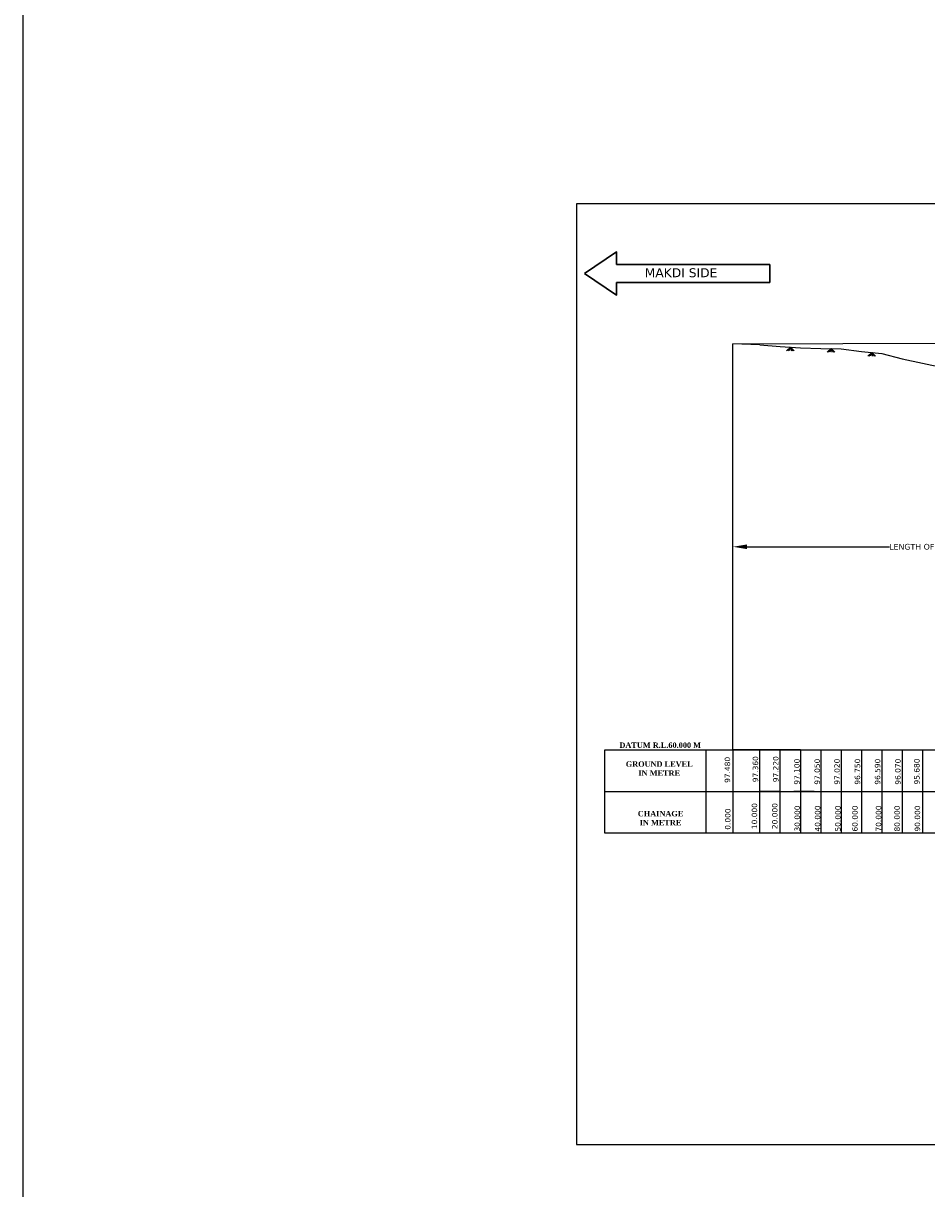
# Model space of a CAD drawing. Header units: feet. Extents: x -7746059455 to -3872629402, y -13315170761 to -6657188523.
# Tile 11 of 52: x -3873351610 to -3873309925, y -6657609716 to -6657555947. Entities that reach past the tile are written whole.
import ezdxf

# ---------------------------------------------------------------- set-up
doc = ezdxf.new("R2010")
doc.units = ezdxf.units.FT
doc.header["$MEASUREMENT"] = 0
doc.header["$PDMODE"] = 34
doc.header["$PDSIZE"] = 40
for name, color, linetype in [('CHAINAGE', 7, 'Continuous'), ('TEX', 6, 'Continuous'), ('TEXT', 7, 'Continuous')]:
    doc.layers.add(name, color=color, linetype=linetype)
doc.layers.add('DIMENTION', color=7, linetype='Continuous', lineweight=9)
doc.styles.get("Standard").update_dxf_attribs({"font": 'verdana.ttf', "height": 264})
doc.dimstyles.new('Copy of Standard', dxfattribs={"dimtxt": 150.0005, "dimasz": 650, "dimexe": 0.18, "dimexo": 0.0625, "dimgap": 0.09, "dimtad": 0, "dimtih": 1, "dimtoh": 1, "dimdec": 0, "dimzin": 0, "dimdsep": 46, "dimtxsty": 'Standard', "dimcen": 0.09, "dimclrt": 3, "dimadec": 0, "dimazin": 0, "dimtfac": 1, "dimtdec": 0, "dimtofl": 0, "dimtmove": 0, "dimatfit": 3, "dimfxl": 1, "dimtolj": 1, "dimtzin": 0, "dimarcsym": 0})

# ---------------------------------------------------------------- blocks, each defined once
blk = doc.blocks.new('*D89')
at = {"layer": 'Defpoints', "color": 0, "ltscale": 20, "transparency": 16777216}
for p in [(-3873318868.261878, -6657580098.758369), (-3873318868.261878, -6657580810), (-3873298368.261878, -6657580810)]:
    blk.add_point(p, dxfattribs=at)
at = {"layer": 'TEX', "color": 0, "lineweight": -2, "ltscale": 20, "transparency": 16777216}
for p, q in [((-3873318868.261878, -6657580809.9375), (-3873318868.261878, -6657580098.578369)), ((-3873318218.261878, -6657580098.758369), (-3873311642.827365, -6657580098.758369)), ((-3873299018.261878, -6657580098.758369), (-3873305593.696391, -6657580098.758369)), ((-3873298368.261878, -6657580809.9375), (-3873298368.261878, -6657580098.578369))]:
    blk.add_line(p, q, dxfattribs=at)
at = {"layer": 'TEX', "color": 0, "ltscale": 20, "transparency": 16777216}
for points in [[(-3873318218.261878, -6657579990.425036), (-3873318218.261878, -6657580207.091702), (-3873318868.261878, -6657580098.758369)], [(-3873299018.261878, -6657579990.425036), (-3873299018.261878, -6657580207.091702), (-3873298368.261878, -6657580098.758369)]]:
    blk.add_solid(points, dxfattribs=at)
at = {"layer": 'TEX', "color": 3, "ltscale": 20, "transparency": 16777216, "insert": (-3873308618.261878, -6657580098.758369), "char_height": 264, "attachment_point": 5}
blk.add_mtext('\\A1;LENGTH OF APPROACH=213.00M', dxfattribs=at)

msp = doc.modelspace()

# ---------------------------------------------------------------- linework, layer by layer
at = {"ltscale": 20}
for p, q in [((-3873316212.011878, -6657570888.75837), (-3873316386.668515, -6657571063.216706)), ((-3873316212.011878, -6657570888.75837), (-3873316345.429421, -6657571063.216706)), ((-3873316212.011878, -6657570888.75837), (-3873316271.579331, -6657571063.216714)), ((-3873316212.011878, -6657570888.75837), (-3873316037.355238, -6657571063.216706)), ((-3873316212.011878, -6657570888.75837), (-3873316082.136521, -6657571063.216706)), ((-3873316212.011878, -6657570888.75837), (-3873316170.851149, -6657571063.216714)), ((-3873314337.011877, -6657570951.258369), (-3873314511.668514, -6657571125.716705)), ((-3873314337.011877, -6657570951.258369), (-3873314470.42942, -6657571125.716705)), ((-3873314337.011877, -6657570951.258369), (-3873314396.57933, -6657571125.716713)), ((-3873314337.011877, -6657570951.258369), (-3873314162.355237, -6657571125.716705)), ((-3873314337.011877, -6657570951.258369), (-3873314207.13652, -6657571125.716705)), ((-3873314337.011877, -6657570951.258369), (-3873314295.851148, -6657571125.716713)), ((-3873312462.011877, -6657571133.758368), (-3873312636.668514, -6657571308.216704)), ((-3873312462.011877, -6657571133.758368), (-3873312595.42942, -6657571308.216704)), ((-3873312462.011877, -6657571133.758368), (-3873312521.57933, -6657571308.216712)), ((-3873312462.011877, -6657571133.758368), (-3873312287.355237, -6657571308.216704)), ((-3873312462.011877, -6657571133.758368), (-3873312332.13652, -6657571308.216704)), ((-3873312462.011877, -6657571133.758368), (-3873312420.851148, -6657571308.216712))]:
    msp.add_line(p, q, dxfattribs=at)
at = {"layer": 'CHAINAGE', "color": 3}
for p, q in [((-3873320099.995118, -6657593309.999999), (-3873320099.995119, -6657589468.75837)), ((-3873315743.261878, -6657589468.758371), (-3873315743.261878, -6657593310.000001)), ((-3873314805.761876, -6657589468.758371), (-3873314805.761876, -6657593310.000001)), ((-3873313868.261878, -6657589468.758371), (-3873313868.261878, -6657593310.000001)), ((-3873312930.761878, -6657589468.758371), (-3873312930.761878, -6657593310.000001)), ((-3873311993.261876, -6657589468.758371), (-3873311993.261876, -6657593310.000001)), ((-3873311055.761876, -6657589468.75837), (-3873311055.761876, -6657593310.000001)), ((-3873310118.261878, -6657589468.75837), (-3873310118.261878, -6657593310.000001)), ((-3873324770, -6657591389.379185), (-3873289493.261878, -6657591389.379183))]:
    msp.add_line(p, q, dxfattribs=at)
msp.add_lwpolyline([(-3873289493.261878, -6657593310), (-3873324770, -6657593309.999999), (-3873324770, -6657589468.75837), (-3873289493.261878, -6657589468.758366)], dxfattribs=at)
at = {"layer": 'DIMENTION', "color": 5, "lineweight": 30, "ltscale": 20}
for p, q in [((-3873317160, -6657567067.883011), (-3873324231.845196, -6657567067.88301)), ((-3873317160, -6657567912.11699), (-3873317160, -6657567067.88301)), ((-3873324231.845196, -6657567912.11699), (-3873317160, -6657567912.11699))]:
    msp.add_line(p, q, dxfattribs=at)
for points in [[(-3873324231.845196, -6657567067.88301), (-3873324231.845196, -6657566494.854804), (-3873325720, -6657567490.000002)], [(-3873324231.845196, -6657567912.11699), (-3873324231.845196, -6657568485.145195), (-3873325720, -6657567490.000002)]]:
    msp.add_lwpolyline(points, dxfattribs=at)
at = {"layer": 'TEX', "color": 3, "ltscale": 20}
for p, q in [((-3873318868.261878, -6657570728.758369), (-3873299805.761878, -6657570686.258367)), ((-3873318868.261878, -6657589468.758369), (-3873318868.261878, -6657570728.758369)), ((-3873317618.26188, -6657570788.758369), (-3873318868.261878, -6657570728.758369)), ((-3873318868.261878, -6657589468.75837), (-3873318868.261878, -6657593310)), ((-3873317618.261878, -6657589468.758371), (-3873318868.261878, -6657589468.758371)), ((-3873317618.26188, -6657593310.000002), (-3873317618.26188, -6657589468.758372)), ((-3873315743.261878, -6657589468.758371), (-3873317618.261878, -6657589468.758371)), ((-3873316680.761879, -6657593310.000001), (-3873316680.761879, -6657589468.758371)), ((-3873316680.761879, -6657591389.379186), (-3873317618.261879, -6657591389.379186)), ((-3873315118.261878, -6657591389.379185), (-3873316055.761879, -6657591389.379185)), ((-3873317618.261878, -6657593309.999999), (-3873318868.261878, -6657593310.000001)), ((-3873315743.261878, -6657593310.000001), (-3873317618.261878, -6657593310.000001))]:
    msp.add_line(p, q, dxfattribs=at)
at = {"layer": 'TEX', "ltscale": 20}
msp.add_line((-3873313868.261878, -6657589468.75837), (-3873313390, -6657589468.758371), dxfattribs=at)
at = {"layer": 'TEX', "color": 3, "ltscale": 20}
for points in [[(-3873351610, -6657492040), (-3873143540, -6657492040), (-3873143540, -6657643250), (-3873351610, -6657643250)], [(-3873326090, -6657607670), (-3873238160, -6657607670), (-3873238160, -6657564280), (-3873326090, -6657564280)]]:
    msp.add_lwpolyline(points, close=True, dxfattribs=at)
msp.add_lwpolyline([(-3873317618.26188, -6657570788.758369), (-3873316680.761878, -6657570858.758371), (-3873315743.261878, -6657570918.758369), (-3873314805.761876, -6657570943.758369), (-3873313868.261878, -6657570958.758368), (-3873312930.761878, -6657571093.758368), (-3873311993.261876, -6657571173.758368), (-3873311055.761876, -6657571433.75837), (-3873310118.261878, -6657571628.758368), (-3873309180.761878, -6657571828.758368)], dxfattribs=at)

# ---------------------------------------------------------------- texts
at = {"layer": 'CHAINAGE', "color": 241}
for s, p in [('97.480', (-3873318995.934354, -6657590992.261148)), ('97.360', (-3873317702.458112, -6657590961.640337)), ('97.220', (-3873316764.958111, -6657590961.640336)), ('97.100', (-3873315788.780976, -6657591075.448276)), ('97.050', (-3873314851.155467, -6657591075.448276)), ('97.020', (-3873313937.242971, -6657591075.448276)), ('96.750', (-3873312995.14206, -6657591075.448276)), ('96.590', (-3873312067.222899, -6657591075.448276)), ('96.070', (-3873311130.017134, -6657591075.448276)), ('95.680', (-3873310254.213635, -6657591067.939089))]:
    msp.add_text(s, height=250, rotation=90, dxfattribs=at).set_placement(p)
at = {"layer": 'CHAINAGE', "color": 241, "char_height": 250, "width": 1234.1875, "attachment_point": 7, "rotation": 90}
for s, insert in [('0.000', (-3873318975.635026, -6657593153.668618)), ('10.000', (-3873317743.896906, -6657593124.808316)), ('20.000', (-3873316806.396905, -6657593124.808315)), ('30.000', (-3873315768.481647, -6657593236.855745)), ('40.000', (-3873314830.981647, -6657593236.855745)), ('50.000', (-3873313893.481647, -6657593236.855745)), ('60.000', (-3873313107.502654, -6657593236.855745)), ('\\pxt2;70.000', (-3873312018.481647, -6657593236.855745)), ('80.000', (-3873311160.981647, -6657593236.855745)), ('90.000', (-3873310223.481647, -6657593236.855745))]:
    msp.add_mtext(s, dxfattribs=dict(at, insert=insert))
at = {"layer": 'TEXT', "color": 191, "lineweight": 30, "insert": (-3873322935.391712, -6657567248.716486), "char_height": 412.776, "width": 3747.75320984, "attachment_point": 1}
msp.add_mtext('MAKDI SIDE', dxfattribs=at)
at = {"layer": 'TEXT', "color": 6, "char_height": 250, "width": 6355.93890626, "attachment_point": 2}
for s, insert in [('{\\fTimes New Roman|b1|i0|c0|p18;DATUM R.L.60.000 M}', (-3873322221.960427, -6657589127.354078)), ('{\\fTimes New Roman|b1|i0|c0|p18;GROUND LEVEL\\PIN METRE}', (-3873322267.396086, -6657589998.065382)), ('{\\fTimes New Roman|b1|i0|c0|p18;CHAINAGE \\PIN METRE}', (-3873322205.928043, -6657592285.787119))]:
    msp.add_mtext(s, dxfattribs=dict(at, insert=insert))

# ---------------------------------------------------------------- dimensions: what is measured, and where the dimension line sits
at = {"layer": 'TEX', "ltscale": 20}
dim = msp.add_linear_dim(base=(-3873318868.261878, -6657580098.758369), p1=(-3873298368.261878, -6657580810), p2=(-3873318868.261878, -6657580810), text='LENGTH OF APPROACH=213.00M', dimstyle='Copy of Standard', dxfattribs=at)
dim.commit()
dim.dimension.update_dxf_attribs({"geometry": '*D89', "text_midpoint": (-3873308618.261878, -6657580098.758369)})

doc.saveas('drawing.dxf')
